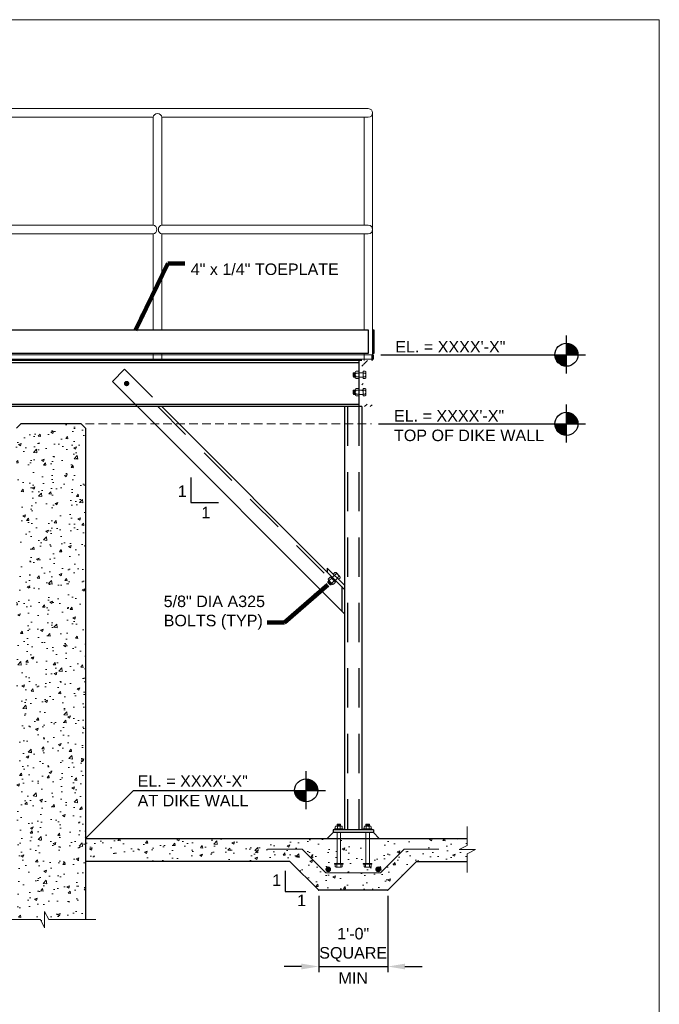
# Model space of a CAD drawing. Header units: inches. Extents: x -997 to -514, y 300 to 628.
# Tile 9 of 9: x -625 to -514, y 457 to 628. Entities that reach past the tile are written whole.
import ezdxf

# ---------------------------------------------------------------- set-up
doc = ezdxf.new("R2010")
doc.units = ezdxf.units.IN
doc.header["$MEASUREMENT"] = 0
doc.linetypes.add('( Dashed )', pattern=[9, 6, -3])
doc.linetypes.add('DGN Style 2', pattern=[11.367213, 6.820328, -4.546885])
doc.layers.get('DefPoints').update_dxf_attribs({"lineweight": 0})
for name, color, linetype, lineweight in [('G-ANNO-DIMS', 2, 'Continuous', 0), ('G-ANNO-MASK', 1, 'Continuous', 0), ('G-ANNO-NOTE', 4, 'Continuous', 30), ('G-ANNO-PATT', 250, 'Continuous', 0), ('G-GRID-COOR', 2, 'Continuous', 13), ('S-ANNO-BRKL', 5, 'Continuous', 0), ('S-ANNO-DIMS', 2, 'Continuous', 0), ('S-BRCG-DIA~', 25, 'Continuous', 30), ('S-COLS-PRIM', 2, 'Continuous', 30), ('S-FABR-PL~~', 183, 'Continuous', 30), ('S-FNDN-FTNG', 182, 'Continuous', 30), ('S-FNDN-TRMT', 28, 'Continuous', 30), ('S-FSTN-ABLT', 86, 'Continuous', 13), ('S-FSTN-MISC', 35, 'Continuous', 13), ('S-PLAT-FRMG', 101, 'Continuous', 30), ('S-PLAT-GRTG', 1, 'Continuous', 13), ('S-REIN-RBAR', 1, 'Continuous', 70), ('S-SAFE-HRAL', 2, 'Continuous', 13), ('S-SECT-PATT', 250, 'Continuous', 0), ('S-WALL-RTWL', 196, 'Continuous', 30)]:
    doc.layers.add(name, color=color, linetype=linetype, lineweight=lineweight)
doc.layers.add('G-ANNO-NPLT', color=2, linetype='Continuous', lineweight=0, plot=False)
doc.styles.add("AEC_AC_06ArchDims-CC_3-4_1'", font='arial.ttf', dxfattribs={"height": 2})
doc.styles.add("AEC_AC_45Text-LeftTop_3-4_1'", font='arial.ttf', dxfattribs={"height": 2})
doc.styles.add('Style-font002', font='font002.shx')
doc.dimstyles.new("AEC_AC_06_Arch-Dims_3-4_1'", dxfattribs={"dimtxt": 2, "dimasz": 3, "dimexe": 1, "dimexo": 1, "dimgap": 1, "dimtad": 1, "dimdec": 4, "dimzin": 15, "dimdsep": 46, "dimlunit": 4, "dimtxsty": "AEC_AC_06ArchDims-CC_3-4_1'", "dimcen": 0.09, "dimclrd": 256, "dimclre": 256, "dimazin": 2, "dimtfac": 0.7, "dimtdec": 4, "dimtix": 1, "dimtmove": 1, "dimatfit": 3, "dimfxl": 1, "dimfrac": 1, "dimtolj": 1, "dimtzin": 15, "dimlwd": 30, "dimlwe": 30, "dimarcsym": 0})
doc.dimstyles.new("AEC_AC_45_Notes_3-4_1'", dxfattribs={"dimtxt": 2, "dimasz": 3, "dimexe": 1, "dimexo": 1, "dimgap": 1, "dimtad": 1, "dimjust": 1, "dimdec": 3, "dimzin": 15, "dimdsep": 46, "dimlunit": 5, "dimtxsty": "AEC_AC_45Text-LeftTop_3-4_1'", "dimblk": 'NONE', "dimcen": 0.09, "dimclrd": 256, "dimclre": 256, "dimazin": 2, "dimtfac": 0.7, "dimtdec": 3, "dimtmove": 1, "dimatfit": 1, "dimfxl": 1, "dimfrac": 1, "dimtolj": 1, "dimtzin": 15, "dimlwd": 30, "dimlwe": 30, "dimarcsym": 0})

# ---------------------------------------------------------------- blocks, each defined once
blk = doc.blocks.new('FASTHR')
at = {"extrusion": (0, 0, -1)}
blk.add_hatch(color=3, dxfattribs=at).paths.add_polyline_path([(0.43, 0.87), (0.3, 1.13), (0.55, 1.13)])
blk.add_hatch(color=3).paths.add_polyline_path([(0.43, 0.87), (0.3, 1.13), (0.55, 1.13)])
for p, q in [((-1.31, 0.25), (1.31, 0.25)), ((-1.31, 0.25), (-1.31, 0)), ((-1.31, 0), (1.31, 0)), ((-1.06, 0.87), (-1.06, 0.25)), ((-0.81, 1.13), (0.81, 1.13)), ((-0.55, 1.66), (0.55, 1.66)), ((-0.55, 1.13), (-0.55, 1.66)), ((-0.43, 1.13), (-0.43, 0.25)), ((-0.38, 0), (0.38, 0)), ((-0.36, 1.39), (0.36, 1.39)), ((0.43, 1.13), (0.43, 0.25)), ((0.55, 1.13), (0.55, 1.66)), ((1.06, 0.87), (1.06, 0.25)), ((1.31, 0.25), (1.31, 0))]:
    blk.add_line(p, q)
blk.add_arc((-0.81, 0.88), 0.25, 90, 180)
blk.add_arc((-0.81, 0.88), 0.25, 90, 180, dxfattribs=at)
for points in [[(-0.3, 1.13), (-0.43, 0.87), (-0.55, 1.13)], [(0.3, 1.13), (0.43, 0.87), (0.55, 1.13)]]:
    blk.add_3dface(points)
blk = doc.blocks.new('FASTHD')
at = {"extrusion": (0, 0, -1)}
blk.add_hatch(color=3, dxfattribs=at).paths.add_polyline_path([(0.63, 0.88), (0.5, 1.13), (0.75, 1.13)])
blk.add_hatch(color=3).paths.add_polyline_path([(0.62, 0.88), (0.5, 1.13), (0.75, 1.13)])
for p, q in [((-1.31, 0.25), (1.31, 0.25)), ((-1.31, 0.25), (-1.31, 0)), ((-1.31, 0), (1.31, 0)), ((-1.06, 0.88), (-1.06, 0.25)), ((-0.81, 1.13), (0.81, 1.13)), ((-0.63, 1.13), (-0.63, 0.25)), ((-0.38, 0), (0.37, 0)), ((0.62, 1.13), (0.62, 0.25)), ((1.06, 0.88), (1.06, 0.25)), ((1.31, 0.25), (1.31, 0))]:
    blk.add_line(p, q)
blk.add_arc((-0.81, 0.88), 0.25, 90, 180)
blk.add_arc((-0.81, 0.88), 0.25, 90, 180, dxfattribs=at)
for points in [[(-0.5, 1.13), (-0.63, 0.88), (-0.75, 1.13)], [(0.5, 1.13), (0.62, 0.88), (0.75, 1.13)]]:
    blk.add_3dface(points)
blk = doc.blocks.new('TARGET')
for p, q in [((0.1245, -0.2165), (-0.1245, 0.21675)), ((0.113, -0.22275), (-0.113, 0.223)), ((0.10125, -0.22825), (-0.10125, 0.2285)), ((0.08925, -0.23325), (-0.08925, 0.2335)), ((0.077, -0.2375), (-0.077, 0.23775)), ((0.0645, -0.24125), (-0.0645, 0.2415)), ((0.05175, -0.24425), (-0.05175, 0.2445)), ((0.039, -0.24675), (-0.039, 0.247)), ((0.026, -0.2485), (-0.026, 0.24875)), ((0.013, -0.2495), (-0.013, 0.24975)), ((0, -0.4165), (0, 0.4165)), ((0.40625, 0), (-0.4165, 0)), ((0.24975, -0.0135), (-0.24975, 0.01375)), ((0.24875, -0.0265), (-0.24875, 0.02675)), ((0.247, -0.0395), (-0.247, 0.03975)), ((0.2445, -0.05225), (-0.2445, 0.0525)), ((0.2415, -0.065), (-0.2415, 0.06525)), ((0.23775, -0.0775), (-0.23775, 0.07775)), ((0.23325, -0.08975), (-0.23325, 0.09)), ((0.22825, -0.10175), (-0.22825, 0.102)), ((0.2225, -0.1135), (-0.2225, 0.11375)), ((0.21625, -0.125), (-0.21625, 0.12525)), ((0.2095, -0.13625), (-0.2095, 0.1365)), ((0.202, -0.147), (-0.202, 0.14725)), ((0.194, -0.15725), (-0.194, 0.1575)), ((0.1855, -0.16725), (-0.1855, 0.1675)), ((0.1765, -0.17675), (-0.1765, 0.177)), ((0.167, -0.18575), (-0.167, 0.186)), ((0.157, -0.19425), (-0.157, 0.1945)), ((0.1465, -0.20225), (-0.1465, 0.2025)), ((0.13575, -0.20975), (-0.13575, 0.21))]:
    blk.add_line(p, q)
blk.add_circle((-0.00012, 0.00005), 0.25)
blk = doc.blocks.new('*D70')
at = {"layer": 'DefPoints', "color": 0, "transparency": 16777216}
for p in [(-573.22, 477.21), (-561.22, 477.21), (-561.22, 463.95)]:
    blk.add_point(p, dxfattribs=at)
at = {"layer": 'G-ANNO-DIMS', "lineweight": 30, "transparency": 16777216}
for p, q in [((-573.22, 476.21), (-573.22, 462.95)), ((-561.22, 476.21), (-561.22, 462.95)), ((-576.22, 463.95), (-579.22, 463.95)), ((-573.22, 463.95), (-561.22, 463.95)), ((-558.22, 463.95), (-555.22, 463.95))]:
    blk.add_line(p, q, dxfattribs=at)
at = {"layer": 'G-ANNO-DIMS', "transparency": 16777216}
for points in [[(-576.22, 464.45), (-576.22, 463.45), (-573.22, 463.95)], [(-558.22, 464.45), (-558.22, 463.45), (-561.22, 463.95)]]:
    blk.add_solid(points, dxfattribs=at)
at = {"layer": 'G-ANNO-DIMS', "color": 0, "lineweight": 30, "transparency": 16777216, "char_height": 2, "attachment_point": 5, "style": "AEC_AC_06ArchDims-CC_3-4_1'"}
for s, insert in [('\\A1;1\'-0"\\PSQUARE', (-567.22, 467.72)), ('\\A1;MIN', (-567.22, 461.95))]:
    blk.add_mtext(s, dxfattribs=dict(at, insert=insert))
blk = doc.blocks.new('_None')

msp = doc.modelspace()

# ---------------------------------------------------------------- hatches: boundary and pattern name
at = {"layer": 'G-ANNO-PATT'}
h = msp.add_hatch(dxfattribs=at)
h.set_pattern_fill('AR-CONC', color=256, style=0, pattern_type=2)
h.set_pattern_definition([(50, (-617.5043, 506.342), (4.78173, -0.41835), [0.5, -5.5]), (355, (-617.5043, 506.342), (-0.925, 5.0146), [0.4, -4.4]), (100.451, (-617.106, 506.307), (3.85673, 4.59627), [0.42494, -4.6743]), (46.184, (-617.5043, 507.675), (7.11494, -1.10346), [0.75, -8.25]), (96.636, (-616.9114, 507.583), (6.2311, 6.4941), [0.6374, -7.0114]), (351.184, (-617.504, 507.675), (6.2311, 6.4941), [0.6, -6.6]), (21, (-616.8376, 507.342), (3.97938, -2.68413), [0.5, -5.5]), (326, (-616.8376, 507.342), (1.6221, 4.83433), [0.4, -4.4]), (71.451, (-616.506, 507.118), (5.6015, 2.1502), [0.42494, -4.6743]), (37.5, (-617.5043, 506.3419), (0.081066, 2.21929), [0, -4.34667, 0, -4.46667, 0, -4.41667]), (7.5, (-617.5043, 506.3419), (1.7538, 2.62941), [0, -2.54667, 0, -4.24667, 0, -1.68333]), (327.5, (-618.991, 506.3419), (3.558816, -0.150366), [0, -1.66667, 0, -5.2, 0, -6.9]), (317.5, (-619.6576, 506.342), (3.8879, 0.66737), [0, -2.16667, 0, -3.45333, 0, -4.9])])
h.paths.add_polyline_path([(-621.5686, 472.08961), (-620.84985, 470.65086), (-620.84985, 473.52711), (-620.1311, 472.08961), (-613.7216, 472.08961), (-613.7216, 482.21261), (-613.7216, 486.21261), (-613.7216, 558.22311), (-625.7216, 558.22311), (-625.7216, 486.21261), (-625.7216, 482.21261), (-625.7216, 472.08961)])
h = msp.add_hatch(dxfattribs=at)
h.set_pattern_fill('AR-CONC', color=256, style=0, pattern_type=2)
h.set_pattern_definition([(50, (-598.549, 484.9823), (4.78173, -0.41835), [0.5, -5.5]), (355, (-598.549, 484.9823), (-0.925, 5.0146), [0.4, -4.4]), (100.451, (-598.1507, 484.9474), (3.85673, 4.59627), [0.42494, -4.6743]), (46.184, (-598.549, 486.3156), (7.11494, -1.10346), [0.75, -8.25]), (96.636, (-597.956, 486.224), (6.2311, 6.4941), [0.6374, -7.0114]), (351.184, (-598.549, 486.316), (6.2311, 6.4941), [0.6, -6.6]), (21, (-597.8825, 485.9823), (3.97938, -2.68413), [0.5, -5.5]), (326, (-597.8825, 485.9823), (1.6221, 4.83433), [0.4, -4.4]), (71.451, (-597.551, 485.7586), (5.6015, 2.1502), [0.42494, -4.6743]), (37.5, (-598.5492, 484.9823), (0.081066, 2.21929), [0, -4.34667, 0, -4.46667, 0, -4.41667]), (7.5, (-598.5492, 484.9823), (1.7538, 2.62941), [0, -2.54667, 0, -4.24667, 0, -1.68333]), (327.5, (-600.0358, 484.9823), (3.558816, -0.150366), [0, -1.66667, 0, -5.2, 0, -6.9]), (317.5, (-600.7025, 484.9823), (3.8879, 0.66737), [0, -2.16667, 0, -3.45333, 0, -4.9])])
h.paths.add_polyline_path([(-564.11418, 481.35486, -0.414213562), (-564.25706, 481.21198), (-564.36424, 481.21198), (-564.43549, 481.21198), (-565.00724, 481.21198), (-565.07874, 481.21198), (-565.18575, 481.21198, -0.414213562), (-565.32862, 481.35486), (-565.32824, 481.71214), (-565.47174, 481.71214), (-565.47174, 481.85514), (-565.03435, 481.85514), (-565.03435, 486.21261), (-569.4096, 486.21261), (-569.4096, 481.85514), (-568.97199, 481.85514), (-568.97199, 481.71214), (-569.11499, 481.71214), (-569.11493, 481.35486, -0.414213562), (-569.25781, 481.21198), (-569.36499, 481.21198), (-569.43624, 481.21198), (-570.00799, 481.21198), (-570.07949, 481.21198), (-570.1865, 481.21198, -0.414213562), (-570.32937, 481.35486), (-570.32899, 481.71214), (-570.47249, 481.71214), (-570.47249, 481.85514), (-570.0351, 481.85514), (-570.0351, 486.21261), (-571.7226, 486.21261), (-613.7216, 486.21261), (-613.7216, 482.21261), (-578.2221, 482.21261), (-573.2221, 477.21261), (-561.2221, 477.21261), (-556.2221, 482.21261), (-547.3916, 482.21261), (-547.3916, 483.54586), (-545.95285, 484.26461), (-548.8291, 484.26461), (-547.3916, 484.98336), (-547.3916, 486.21261), (-562.72135, 486.21261), (-564.40885, 486.21261), (-564.40885, 481.85514), (-563.97124, 481.85514), (-563.97124, 481.71214), (-564.11424, 481.71214)])
at = {"layer": 'S-FSTN-MISC'}
h = msp.add_hatch(color=256, dxfattribs=at)
edge = h.paths.add_edge_path()
edge.add_ellipse((-606.6001, 565.22286), major_axis=(0, -0.46876), ratio=0.99998, start_angle=0, end_angle=360)
at = {"layer": 'S-REIN-RBAR'}
h = msp.add_hatch(color=256, dxfattribs=at)
edge = h.paths.add_edge_path()
edge.add_arc((-571.56088, 480.83222), 0.5, 0, 360)
h = msp.add_hatch(color=256, dxfattribs=at)
edge = h.paths.add_edge_path()
edge.add_arc((-562.88332, 480.83222), 0.5, 180, 540, ccw=False)

# ---------------------------------------------------------------- linework, layer by layer
at = {"layer": 'G-ANNO-MASK'}
for p, q in [((-547.3916, 484.98336, 0.00197), (-547.3916, 488.25686, 0.00197)), ((-547.3916, 483.54586, 0.00197), (-547.3916, 480.27236, 0.00197))]:
    msp.add_line(p, q, dxfattribs=at)
at = {"layer": 'G-ANNO-MASK', "elevation": 0.00197, "flags": 128}
msp.add_lwpolyline([(-547.3916, 483.54586), (-545.95285, 484.26461), (-548.8291, 484.26461), (-547.3916, 484.98336)], dxfattribs=at)
at = {"layer": 'G-ANNO-NOTE'}
for p, q in [((-562.44635, 570.22311, 0.00197), (-533.49035, 570.22311, 0.00197)), ((-562.8116, 558.22311, 0.00197), (-533.49035, 558.22311, 0.00197)), ((-595.46885, 548.88786, 0.00197), (-595.46885, 544.56811, 0.00197)), ((-595.46885, 544.56811, 0.00197), (-590.63168, 544.56811, 0.00197)), ((-613.7216, 486.21261, 0.00197), (-605.38535, 494.54886, 0.00197)), ((-605.38535, 494.54886, 0.00197), (-578.7281, 494.54886, 0.00197)), ((-579.04115, 480.5665, 0.00197), (-579.04115, 477.006, 0.00197)), ((-579.04115, 477.006, 0.00197), (-575.48065, 477.006, 0.00197))]:
    msp.add_line(p, q, dxfattribs=at)
at = {"layer": 'G-ANNO-NPLT', "ltscale": 1.333333}
msp.add_3dface([(-514.01978, 628.42891, -3.51772), (-994.01978, 628.42891, -3.51772), (-994.01978, 300.42891, -3.51772), (-514.01978, 300.42891, -3.51772)], dxfattribs=at)
at = {"layer": 'G-GRID-COOR', "linetype": '( Dashed )', "ltscale": 0.25}
msp.add_line((-613.7216, 558.22311, 0.00197), (-564.05096, 558.22311, 0.00197), dxfattribs=at)
at = {"layer": 'S-ANNO-BRKL'}
for p, q in [((-621.5686, 472.08961, 0.00197), (-629.3466, 472.08961, 0.00197)), ((-620.1311, 472.08961, 0.00197), (-611.9401, 472.08961, 0.00197))]:
    msp.add_line(p, q, dxfattribs=at)
at = {"layer": 'S-ANNO-BRKL', "elevation": 0.00197, "flags": 128}
msp.add_lwpolyline([(-621.5686, 472.08961), (-620.84985, 470.65086), (-620.84985, 473.52711), (-620.1311, 472.08961)], dxfattribs=at)
at = {"layer": 'S-ANNO-DIMS'}
for p in [(-573.22235, 477.21261, 0.00197), (-561.22235, 477.21261, 0.00197)]:
    msp.add_point(p, dxfattribs=at)
at = {"layer": 'S-BRCG-DIA~'}
for p, q in [((-606.9536, 567.69761, 0.00197), (-609.07485, 565.57686, 0.00197)), ((-604.72035, 561.22186, 0.00197), (-568.7221, 525.22361, 0.00197)), ((-600.47785, 561.22186, 0.00197), (-568.7221, 529.46611, 0.00197)), ((-571.7221, 533.17311, 0.00197), (-568.7221, 530.17311, 0.00197)), ((-571.7221, 533.17311, 0.00197), (-571.7221, 532.46611, 0.00197)), ((-569.2221, 529.96611, 0.00197), (-569.2221, 525.72361, 0.00197))]:
    msp.add_line(p, q, dxfattribs=at)
at = {"layer": 'S-BRCG-DIA~', "linetype": 'DGN Style 2'}
for p, q in [((-606.9536, 567.69761, 0.00197), (-600.47785, 561.22186, 0.00197)), ((-609.0751, 565.57661, 0.00197), (-604.72035, 561.22186, 0.00197)), ((-601.18485, 561.22186, 0.00197), (-569.2221, 529.25911, 0.00197))]:
    msp.add_line(p, q, dxfattribs=at)
at = {"layer": 'S-COLS-PRIM', "linetype": 'Continuous'}
for p, q in [((-568.7221, 561.22186, 0.00197), (-568.7221, 487.71261, 0.00197)), ((-565.7216, 561.22186, 0.00197), (-565.7216, 487.71261, 0.00197))]:
    msp.add_line(p, q, dxfattribs=at)
at = {"layer": 'S-COLS-PRIM', "linetype": 'DGN Style 2'}
for p, q in [((-568.22185, 561.22186, 0.00197), (-568.22185, 487.71261, 0.00197)), ((-566.2216, 561.22186, 0.00197), (-566.2216, 487.71261, 0.00197))]:
    msp.add_line(p, q, dxfattribs=at)
at = {"layer": 'S-FABR-PL~~', "linetype": 'Continuous'}
for p, q in [((-563.7216, 487.71261, 0.00197), (-570.72235, 487.71261, 0.00197)), ((-570.72235, 487.71261, 0.00197), (-570.72235, 487.21286, 0.00197)), ((-563.7216, 487.71261, 0.00197), (-563.7216, 487.21286, 0.00197)), ((-563.7216, 487.21286, 0.00197), (-570.72235, 487.21286, 0.00197))]:
    msp.add_line(p, q, dxfattribs=at)
for points in [[(-674.8566, 570.47311, 0.00197), (-564.58608, 570.47311, 0.00197), (-564.58608, 574.47311, 0.00197), (-674.8566, 574.47311, 0.00197)], [(-563.59133, 574.47311, 0.00197), (-563.84133, 574.47311, 0.00197), (-563.84133, 570.47311, 0.00197), (-563.59133, 570.47311, 0.00197)]]:
    msp.add_3dface(points, dxfattribs=at)
at = {"layer": 'S-FNDN-FTNG', "linetype": 'Continuous'}
for p, q in [((-613.7216, 486.21261, 0.00197), (-547.3916, 486.21261, 0.00197)), ((-578.2221, 482.21261, 0.00197), (-613.7216, 482.21261, 0.00197)), ((-573.2221, 477.21261, 0.00197), (-578.2221, 482.21261, 0.00197)), ((-561.2221, 477.21261, 0.00197), (-556.2221, 482.21261, 0.00197)), ((-556.2221, 482.21261, 0.00197), (-547.3916, 482.21261, 0.00197)), ((-561.2221, 477.21261, 0.00197), (-573.2221, 477.21261, 0.00197))]:
    msp.add_line(p, q, dxfattribs=at)
at = {"layer": 'S-FNDN-TRMT', "linetype": 'Continuous'}
for p, q in [((-570.72235, 487.21286, 0.00197), (-571.7226, 486.21261, 0.00197)), ((-563.7216, 487.21286, 0.00197), (-562.72135, 486.21261, 0.00197))]:
    msp.add_line(p, q, dxfattribs=at)
at = {"layer": 'S-FSTN-ABLT'}
for p, q in [((-570.0351, 487.21286, 0.00197), (-570.0351, 481.85511, 0.00197)), ((-569.4096, 487.21286, 0.00197), (-569.4096, 481.85511, 0.00197)), ((-565.03435, 487.21286, 0.00197), (-565.03435, 481.85511, 0.00197)), ((-564.40885, 487.21286, 0.00197), (-564.40885, 481.85511, 0.00197)), ((-576.10078, 484.33393, 0.00197), (-582.10078, 484.33393, 0.00197)), ((-571.97946, 480.21261, 0.00197), (-576.10078, 484.33393, 0.00197)), ((-562.46474, 480.21261, 0.00197), (-558.34342, 484.33393, 0.00197)), ((-552.34342, 484.33393, 0.00197), (-558.34342, 484.33393, 0.00197)), ((-562.46474, 480.21261, 0.00197), (-571.97946, 480.21261, 0.00197))]:
    msp.add_line(p, q, dxfattribs=at)
at = {"layer": 'S-FSTN-MISC'}
for p, q in [((-567.14735, 567.09736, 0.00197), (-567.24135, 567.00361, 0.00197)), ((-567.24135, 566.44111, 0.00197), (-567.24135, 567.00361, 0.00197)), ((-567.24135, 566.44111, 0.00197), (-567.14735, 566.34736, 0.00197)), ((-566.86635, 567.09736, 0.00197), (-567.14735, 567.09736, 0.00197)), ((-567.14735, 566.34736, 0.00197), (-567.14735, 567.09736, 0.00197)), ((-566.86635, 566.34736, 0.00197), (-567.14735, 566.34736, 0.00197)), ((-567.05385, 566.34736, 0.00197), (-567.05385, 567.09736, 0.00197)), ((-566.95985, 566.44111, 0.00197), (-566.95985, 567.00361, 0.00197)), ((-566.86635, 567.20786, 0.00197), (-566.86635, 566.23686, 0.00197)), ((-566.7256, 567.36986, 0.00197), (-566.2216, 567.36986, 0.00197)), ((-566.7256, 567.04636, 0.00197), (-566.2216, 567.04636, 0.00197)), ((-566.7256, 566.39836, 0.00197), (-566.2216, 566.39836, 0.00197)), ((-566.2221, 566.34736, 0.00197), (-566.2221, 567.09736, 0.00197)), ((-566.2216, 566.07486, 0.00197), (-566.2216, 567.36986, 0.00197)), ((-565.5136, 567.09736, 0.00197), (-566.2216, 567.09736, 0.00197)), ((-565.5136, 566.34736, 0.00197), (-566.2216, 566.34736, 0.00197)), ((-565.1381, 567.36986, 0.00197), (-565.5016, 567.36986, 0.00197)), ((-565.5016, 566.07486, 0.00197), (-565.5016, 567.36986, 0.00197)), ((-565.1381, 567.04636, 0.00197), (-565.5016, 567.04636, 0.00197)), ((-565.1381, 566.39836, 0.00197), (-565.5016, 566.39836, 0.00197)), ((-564.9976, 566.23686, 0.00197), (-564.9976, 567.20786, 0.00197)), ((-566.7256, 566.07486, 0.00197), (-566.2216, 566.07486, 0.00197)), ((-565.1381, 566.07486, 0.00197), (-565.5016, 566.07486, 0.00197)), ((-567.14735, 564.09736, 0.00197), (-567.24135, 564.00361, 0.00197)), ((-567.24135, 563.44111, 0.00197), (-567.24135, 564.00361, 0.00197)), ((-567.24135, 563.44111, 0.00197), (-567.14735, 563.34736, 0.00197)), ((-566.86635, 564.09736, 0.00197), (-567.14735, 564.09736, 0.00197)), ((-567.14735, 563.34736, 0.00197), (-567.14735, 564.09736, 0.00197)), ((-566.86635, 563.34736, 0.00197), (-567.14735, 563.34736, 0.00197)), ((-567.05385, 563.34736, 0.00197), (-567.05385, 564.09736, 0.00197)), ((-566.95985, 563.44111, 0.00197), (-566.95985, 564.00361, 0.00197)), ((-566.86635, 564.20786, 0.00197), (-566.86635, 563.23686, 0.00197)), ((-566.7256, 564.36986, 0.00197), (-566.2216, 564.36986, 0.00197)), ((-566.7256, 564.04636, 0.00197), (-566.2216, 564.04636, 0.00197)), ((-566.7256, 563.39836, 0.00197), (-566.2216, 563.39836, 0.00197)), ((-566.7256, 563.07486, 0.00197), (-566.2216, 563.07486, 0.00197)), ((-566.2221, 563.34736, 0.00197), (-566.2221, 564.09736, 0.00197)), ((-566.2216, 563.07486, 0.00197), (-566.2216, 564.36986, 0.00197)), ((-565.5136, 564.09736, 0.00197), (-566.2216, 564.09736, 0.00197)), ((-565.5136, 563.34736, 0.00197), (-566.2216, 563.34736, 0.00197)), ((-565.1381, 564.36986, 0.00197), (-565.5016, 564.36986, 0.00197)), ((-565.5016, 563.07486, 0.00197), (-565.5016, 564.36986, 0.00197)), ((-565.1381, 564.04636, 0.00197), (-565.5016, 564.04636, 0.00197)), ((-565.1381, 563.39836, 0.00197), (-565.5016, 563.39836, 0.00197)), ((-565.1381, 563.07486, 0.00197), (-565.5016, 563.07486, 0.00197)), ((-564.9976, 563.23686, 0.00197), (-564.9976, 564.20786, 0.00197)), ((-570.42285, 532.38786, 0.00197), (-570.67985, 532.13086, 0.00197)), ((-569.76435, 531.21536, 0.00197), (-570.67985, 532.13086, 0.00197)), ((-570.19435, 532.15936, 0.00197), (-570.45135, 531.90236, 0.00197)), ((-569.52235, 531.68636, 0.00197), (-570.20885, 532.37286, 0.00197)), ((-571.65085, 530.77436, 0.00197), (-571.65135, 530.64186, 0.00197)), ((-571.25335, 530.24386, 0.00197), (-571.65135, 530.64186, 0.00197)), ((-571.45235, 530.97336, 0.00197), (-571.65085, 530.77436, 0.00197)), ((-571.12085, 530.24436, 0.00197), (-571.65085, 530.77436, 0.00197)), ((-571.05435, 530.31036, 0.00197), (-571.58485, 530.84036, 0.00197)), ((-571.54535, 531.26536, 0.00197), (-571.18885, 531.62186, 0.00197)), ((-571.53035, 531.05136, 0.00197), (-570.84385, 530.36486, 0.00197)), ((-571.05435, 530.44286, 0.00197), (-571.45235, 530.84086, 0.00197)), ((-571.31685, 531.03686, 0.00197), (-570.96035, 531.39286, 0.00197)), ((-571.25335, 530.24386, 0.00197), (-571.12085, 530.24436, 0.00197)), ((-570.27335, 530.70586, 0.00197), (-571.18885, 531.62186, 0.00197)), ((-570.92185, 530.44286, 0.00197), (-571.12085, 530.24436, 0.00197)), ((-570.46635, 530.89836, 0.00197), (-570.99685, 531.42886, 0.00197)), ((-570.49585, 531.92986, 0.00197), (-570.99635, 531.42886, 0.00197)), ((-570.85835, 530.57836, 0.00197), (-570.50235, 530.93486, 0.00197)), ((-570.62985, 530.34986, 0.00197), (-570.27335, 530.70586, 0.00197)), ((-569.96535, 531.39936, 0.00197), (-570.46585, 530.89886, 0.00197)), ((-569.73585, 531.70086, 0.00197), (-569.99285, 531.44386, 0.00197)), ((-569.50735, 531.47236, 0.00197), (-569.76435, 531.21536, 0.00197))]:
    msp.add_line(p, q, dxfattribs=at)
for centre, radius, start, end in [((-566.70252, 567.2081, 0.00197), 0.16352, 98.0475667, 261.9524278), ((-566.42291, 566.72239, 0.00197), 0.44313, 133.0514028, 226.9485972), ((-566.70252, 566.23667, 0.00197), 0.16352, 98.0475667, 261.9524278), ((-565.16131, 567.2081, 0.00197), 0.16352, 278.0475694, 81.9524306), ((-565.44092, 566.72239, 0.00197), 0.44313, 313.0514028, 46.9485972), ((-565.16131, 566.23667, 0.00197), 0.16352, 278.0475694, 81.9524306), ((-566.70252, 564.2081, 0.00197), 0.16352, 98.0475667, 261.9524278), ((-566.42291, 563.72239, 0.00197), 0.44313, 133.0514028, 226.9485972), ((-566.70252, 563.23667, 0.00197), 0.16352, 98.0475667, 261.9524278), ((-565.16131, 564.2081, 0.00197), 0.16352, 278.0475694, 81.9524306), ((-565.44092, 563.72239, 0.00197), 0.44313, 313.0514028, 46.9485972), ((-565.16131, 563.23667, 0.00197), 0.16352, 278.0475694, 81.9524306), ((-570.32484, 532.25712, 0.00197), 0.16352, 323.0475694, 126.9524306), ((-570.1791, 531.71595, 0.00197), 0.44313, 358.0514028, 91.9485972), ((-571.41465, 531.16732, 0.00197), 0.16352, 143.0475667, 306.9524278), ((-570.87348, 531.02158, 0.00197), 0.44313, 178.0514028, 271.9485972), ((-570.72774, 530.48041, 0.00197), 0.16352, 143.0475667, 306.9524278), ((-569.63793, 531.57021, 0.00197), 0.16352, 323.0475694, 126.9524306)]:
    msp.add_arc(centre, radius, start, end, dxfattribs=at)
at = {"layer": 'S-PLAT-FRMG'}
for p, q in [((-565.7216, 569.22286, 0.00197), (-673.7216, 569.22286, 0.00197)), ((-566.2216, 569.22286, 0.00197), (-566.2216, 561.22186, 0.00197)), ((-565.7216, 568.22511, 0.00197), (-565.41685, 568.52961, 0.00197)), ((-565.7216, 564.98886, 0.00197), (-565.5016, 565.20886, 0.00197)), ((-565.7216, 563.99086, 0.00197), (-565.5016, 564.21111, 0.00197)), ((-565.7216, 561.22186, 0.00197), (-673.7216, 561.22186, 0.00197))]:
    msp.add_line(p, q, dxfattribs=at)
at = {"layer": 'S-PLAT-FRMG', "linetype": 'Continuous'}
for p, q in [((-566.2216, 568.84161, 0.00197), (-673.2216, 568.84161, 0.00197)), ((-566.2216, 561.60336, 0.00197), (-673.2216, 561.60336, 0.00197))]:
    msp.add_line(p, q, dxfattribs=at)
at = {"layer": 'S-PLAT-GRTG'}
for p, q in [((-563.7116, 570.22311, 0.00197), (-675.7316, 570.22311, 0.00197)), ((-563.9616, 570.22311, 0.00197), (-563.9616, 569.22286, 0.00197)), ((-563.7116, 570.22311, 0.00197), (-563.7116, 569.47311, 0.00197)), ((-563.7116, 569.47311, 0.00197), (-675.7316, 569.47311, 0.00197))]:
    msp.add_line(p, q, dxfattribs=at)
at = {"layer": 'S-SAFE-HRAL', "linetype": 'Continuous'}
for p, q in [((-674.85135, 612.97311, 0.00197), (-564.59185, 612.97311, 0.00197)), ((-601.9716, 611.47311, 0.00197), (-637.4716, 611.47311, 0.00197)), ((-601.9716, 611.47311, 0.00197), (-601.9716, 592.7226, 0.00197)), ((-564.59185, 611.47311, 0.00197), (-600.4716, 611.47311, 0.00197)), ((-600.4716, 611.47311, 0.00197), (-600.4716, 592.7226, 0.00197)), ((-565.34185, 611.47311, 0.00197), (-565.34185, 592.7226, 0.00197)), ((-563.84185, 612.22311, 0.00197), (-563.84185, 569.22311, 0.00197)), ((-601.9716, 592.7226, 0.00197), (-637.4716, 592.7226, 0.00197)), ((-564.59185, 592.7226, 0.00197), (-600.4716, 592.7226, 0.00197)), ((-601.9716, 591.2226, 0.00197), (-637.4716, 591.2226, 0.00197)), ((-601.9716, 591.2226, 0.00197), (-601.9716, 574.47311, 0.00197)), ((-564.59185, 591.2226, 0.00197), (-600.4716, 591.2226, 0.00197)), ((-600.4716, 591.2226, 0.00197), (-600.4716, 574.47311, 0.00197)), ((-565.34185, 591.2226, 0.00197), (-565.34185, 574.47311, 0.00197)), ((-601.9716, 570.47311, 0.00197), (-601.9716, 569.22286, 0.00197)), ((-600.4716, 570.47311, 0.00197), (-600.4716, 569.22286, 0.00197))]:
    msp.add_line(p, q, dxfattribs=at)
at = {"layer": 'S-SAFE-HRAL'}
msp.add_line((-565.34185, 570.47311, 0.00197), (-565.34185, 569.22286, 0.00197), dxfattribs=at)
at = {"layer": 'S-SAFE-HRAL', "linetype": 'Continuous'}
for centre in [(-564.59181, 612.22299, 0.00197), (-564.59181, 591.97236, 0.00197)]:
    msp.add_arc(centre, 0.75, 0, 90, dxfattribs=at)
at = {"layer": 'S-SAFE-HRAL', "linetype": 'Continuous', "extrusion": (0, 0, -1)}
for centre in [(564.59181, 612.22323, -0.00197), (564.59181, 591.9726, -0.00197)]:
    msp.add_arc(centre, 0.75, 180, 270, dxfattribs=at)
at = {"layer": 'S-SAFE-HRAL'}
for centre, major_axis, ratio in [((-601.2216, 611.47311, 0.00197), (-0.75, 0), 0.844946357), ((-601.9716, 591.9726, 0.00197), (0, 0.75), 0.814825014)]:
    msp.add_ellipse(centre, major_axis=major_axis, ratio=ratio, start_param=3.141592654, end_param=6.283185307, dxfattribs=at)
at = {"layer": 'S-SAFE-HRAL', "extrusion": (0, 0, -1)}
msp.add_ellipse((-600.4716, 591.9726, 0.00197), major_axis=(0, 0.75), ratio=0.814825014, start_param=3.141592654, end_param=6.283185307, dxfattribs=at)
at = {"layer": 'S-SECT-PATT'}
for p, q in [((-565.3556, 568.59111, 0.00197), (-564.72385, 569.22286, 0.00197)), ((-565.2546, 561.22186, 0.00197), (-564.8081, 561.66836, 0.00197)), ((-564.2566, 561.22186, 0.00197), (-563.9491, 561.52936, 0.00197))]:
    msp.add_line(p, q, dxfattribs=at)
at = {"layer": 'S-WALL-RTWL'}
for p, q in [((-625.7216, 557.47311, 0.00197), (-624.9716, 558.22311, 0.00197)), ((-614.4716, 558.22311, 0.00197), (-624.9716, 558.22311, 0.00197)), ((-614.4716, 558.22311, 0.00197), (-613.7216, 557.47311, 0.00197)), ((-613.7216, 557.47311, 0.00197), (-613.7216, 472.08961, 0.00197))]:
    msp.add_line(p, q, dxfattribs=at)

# ---------------------------------------------------------------- block references
at = {"layer": 'G-ANNO-NOTE', "xscale": 8, "yscale": 8, "zscale": 8, "rotation": 270}
for p in [(-530.15824, 570.22314, 0.00197), (-530.15824, 558.22314, 0.00197), (-575.39599, 494.54889, 0.00197)]:
    msp.add_blockref('TARGET', p, dxfattribs=at)
at = {"layer": 'S-FSTN-ABLT', "extrusion": (0, 0, -1), "xscale": 0.5715024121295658, "yscale": 0.5715024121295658, "zscale": 0.5715024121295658}
msp.add_blockref('FASTHR', (569.72224, 487.71289, -0.00197), dxfattribs=at)
at = {"layer": 'S-FSTN-ABLT', "xscale": 0.5715024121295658, "yscale": 0.5715024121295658, "zscale": 0.5715024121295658}
msp.add_blockref('FASTHR', (-564.72149, 487.71289, 0.00197), dxfattribs=at)
at = {"layer": 'S-FSTN-ABLT', "xscale": 0.5715024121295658, "yscale": 0.5715024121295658, "zscale": 0.5715024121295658, "rotation": 180}
for p in [(-569.72249, 481.85514, 0.00197), (-564.72174, 481.85514, 0.00197)]:
    msp.add_blockref('FASTHD', p, dxfattribs=at)

# ---------------------------------------------------------------- texts
at = {"layer": 'G-ANNO-NOTE', "insert": (-595.45722, 585.06235), "char_height": 2, "attachment_point": 4, "style": "AEC_AC_45Text-LeftTop_3-4_1'"}
msp.add_mtext('4" x {\\A1;\\H1x;1/4}" TOEPLATE', dxfattribs=at)
at = {"layer": 'G-ANNO-NOTE', "attachment_point": 1, "style": 'Style-font002'}
for s, insert, char_height, line_spacing_factor in [('\\fArial|b0|i0|c00|p39;EL. = XXXX\'-X"', (-559.9082, 572.62038, 0.00197), 1.999998, 0.789074), ('\\fArial|b0|i0|c00|p39;1', (-597.71863, 547.51439, 0.00197), 1.9999995, 0.789074), ('\\fArial|b0|i0|c00|p39;1', (-593.61062, 543.81815, 0.00197), 1.9999995, 0.789074), ('\\fArial|b0|i0|c00|p39;EL. = XXXX\'-X"\\PAT DIKE WALL', (-604.68099, 497.18064, 0.00197), 1.9999995, 1.024314), ('\\fArial|b0|i0|c00|p39;1', (-581.29169, 479.95202, 0.00197), 1.9999995, 0.789074), ('\\fArial|b0|i0|c00|p39;1', (-576.96794, 476.44077, 0.00197), 1.9999995, 0.789074)]:
    msp.add_mtext(s, dxfattribs=dict(at, insert=insert, char_height=char_height, line_spacing_factor=line_spacing_factor))
at = {"layer": 'G-ANNO-NOTE', "insert": (-560.12924, 560.62039, 0.00197), "char_height": 1.999998, "width": 33.0415769, "attachment_point": 1, "line_spacing_factor": 1.020217, "style": 'Style-font002'}
msp.add_mtext('\\fArial|b0|i0|c00|p39;EL. = XXXX\'-X"\\PTOP OF DIKE WALL', dxfattribs=at)
at = {"layer": 'G-ANNO-NOTE', "insert": (-600.15867, 528.38751, 0.00197), "char_height": 2, "width": 23.4381129, "attachment_point": 1, "style": "AEC_AC_45Text-LeftTop_3-4_1'"}
msp.add_mtext('\\A1;5/8{\\A0;" DIA A325 BOLTS (TYP)}', dxfattribs=at)

# ---------------------------------------------------------------- dimensions: what is measured, and where the dimension line sits
at = {"layer": 'G-ANNO-DIMS', "lineweight": 30}
dim = msp.add_linear_dim(base=(-561.2220971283, 463.9509837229, 0.0019685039), p1=(-573.2223471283, 477.2126120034, 0.0019685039), p2=(-561.2220971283, 477.2126120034, 0.0019685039), text='<>\\PSQUARE\\XMIN', dimstyle="AEC_AC_06_Arch-Dims_3-4_1'", dxfattribs=at)
dim.commit()
dim.dimension.update_dxf_attribs({"geometry": '*D70', "text_midpoint": (-567.2222221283, 463.9509837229, 0.0019685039)})

# ---------------------------------------------------------------- leaders
at = {"layer": 'G-ANNO-NOTE', "lineweight": 30, "annotation_type": 0, "has_hookline": 1}
for points, hookline_direction, text_width in [([(-605.07647, 574.47311), (-599.45722, 586.09665), (-596.45722, 586.09665)], 0, 25.55662), ([(-571.65842, 530.24389, 0.00197), (-579.17745, 523.7089, 0.00197), (-582.17745, 523.7089, 0.00197)], 1, 17.38336)]:
    msp.add_leader(points, dimstyle="AEC_AC_45_Notes_3-4_1'", override={"dimtad": 0, "dimclrd": 0, "dimlwd": 65534}, dxfattribs=dict(at, hookline_direction=hookline_direction, text_width=text_width))

doc.saveas('drawing.dxf')
